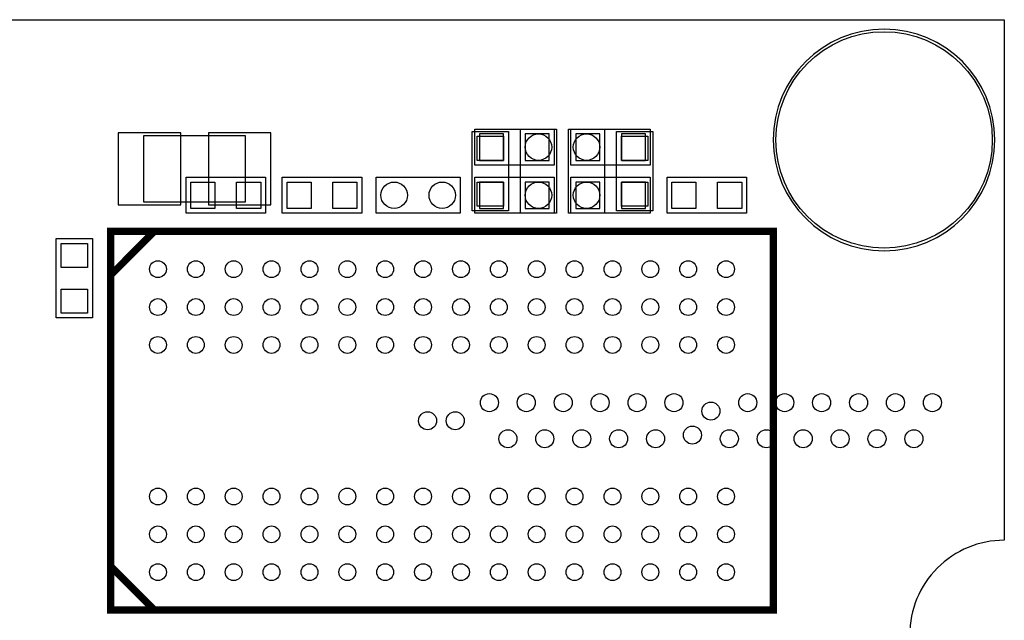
# Model space of a CAD drawing. Extents: x 7.2 to 74.8, y 33.9 to 67.
# Tile 6 of 6: x 54 to 74.8, y 54.3 to 67. Entities that reach past the tile are written whole.
import ezdxf

# ---------------------------------------------------------------- set-up
doc = ezdxf.new("R2010")
doc.units = 0
for name, color, linetype in [('BG_OUTLINE', 9, 'CONTINUOUS'), ('PG_ASSEMBLY_BOTTOM', 254, 'CONTINUOUS'), ('PG_ASSEMBLY_TOP', 13, 'CONTINUOUS'), ('PIN_BOTTOM', 211, 'CONTINUOUS'), ('PIN_TOP', 173, 'CONTINUOUS')]:
    doc.layers.add(name, color=color, linetype=linetype)

msp = doc.modelspace()

# ---------------------------------------------------------------- linework, layer by layer
at = {"layer": 'BG_OUTLINE'}
msp.add_lwpolyline([(74.799952, 55.992776, 0.414214), (72.800972, 53.993796, 0.414214), (74.799952, 51.994816), (74.799952, 33.993836), (23.949152, 33.993836), (23.949152, 37.493956, 0.414214), (23.451312, 37.994336, 0.414214), (22.950932, 37.493956), (22.950932, 33.993836), (7.200392, 33.993836), (7.200392, 51.994816, 0.414214), (9.199372, 53.993796, 0.414214), (7.200392, 55.992776), (7.199884, 66.987928), (74.799952, 66.987928)], format="xyb", close=True, dxfattribs=at)
at = {"layer": 'PG_ASSEMBLY_BOTTOM'}
msp.add_lwpolyline([(58.775092, 64.537336), (56.616092, 64.537336), (56.616092, 63.140336), (58.775092, 63.140336), (58.775092, 64.537336)], dxfattribs=at)
for points in [[(65.290192, 63.915036), (63.613792, 63.915036), (63.613792, 64.677036), (65.290192, 64.677036)], [(67.322192, 63.915036), (65.645792, 63.915036), (65.645792, 64.677036), (67.322192, 64.677036)], [(65.290192, 62.899036), (63.613792, 62.899036), (63.613792, 63.661036), (65.290192, 63.661036)], [(67.322192, 62.899036), (65.645792, 62.899036), (65.645792, 63.661036), (67.322192, 63.661036)]]:
    msp.add_lwpolyline(points, close=True, dxfattribs=at)
at = {"layer": 'PG_ASSEMBLY_BOTTOM', "const_width": 0.1524}
msp.add_lwpolyline([(69.92239, 62.517782), (56.847486, 62.517782), (55.922418, 61.59119), (55.922418, 54.517798), (69.92239, 54.517798), (69.92239, 62.517782)], dxfattribs=at)
at = {"layer": 'PG_ASSEMBLY_TOP'}
msp.add_lwpolyline([(74.600308, 64.447928, 1), (69.919596, 64.447928, 1), (74.600308, 64.447928)], format="xyb", dxfattribs=at)
for points in [[(64.324992, 62.949836), (63.562992, 62.949836), (63.562992, 64.626236), (64.324992, 64.626236)], [(67.372992, 62.949836), (66.610992, 62.949836), (66.610992, 64.626236), (67.372992, 64.626236)], [(59.194192, 63.661036), (59.194192, 62.899036), (57.517792, 62.899036), (57.517792, 63.661036)], [(61.226192, 63.661036), (61.226192, 62.899036), (59.549792, 62.899036), (59.549792, 63.661036)], [(67.677792, 62.899036), (67.677792, 63.661036), (69.354192, 63.661036), (69.354192, 62.899036)], [(55.536592, 60.689236), (54.774592, 60.689236), (54.774592, 62.365636), (55.536592, 62.365636)]]:
    msp.add_lwpolyline(points, close=True, dxfattribs=at)
for points in [[(64.578992, 62.899036), (64.578992, 64.677036), (65.340992, 64.677036), (65.340992, 62.899036), (64.578992, 62.899036)], [(66.356992, 64.677036), (66.356992, 62.899036), (65.594992, 62.899036), (65.594992, 64.677036), (66.356992, 64.677036)], [(61.530992, 63.661036), (63.308992, 63.661036), (63.308992, 62.899036), (61.530992, 62.899036), (61.530992, 63.661036)]]:
    msp.add_lwpolyline(points, dxfattribs=at)
at = {"layer": 'PG_ASSEMBLY_TOP', "const_width": 0.1524}
msp.add_lwpolyline([(69.92239, 54.517798), (56.847486, 54.517798), (55.922418, 55.44439), (55.922418, 62.517782), (69.92239, 62.517782), (69.92239, 54.517798)], dxfattribs=at)
at = {"layer": 'PIN_BOTTOM'}
for points in [[(56.082692, 63.076836), (57.403492, 63.076836), (57.403492, 64.600836), (56.082692, 64.600836)], [(57.987692, 63.076836), (59.308492, 63.076836), (59.308492, 64.600836), (57.987692, 64.600836)], [(64.223392, 64.016636), (64.223392, 64.575436), (63.715392, 64.575436), (63.715392, 64.016636)], [(65.188592, 64.016636), (65.188592, 64.575436), (64.680592, 64.575436), (64.680592, 64.016636)], [(66.255392, 64.016636), (66.255392, 64.575436), (65.747392, 64.575436), (65.747392, 64.016636)], [(67.220592, 64.016636), (67.220592, 64.575436), (66.712592, 64.575436), (66.712592, 64.016636)], [(64.223392, 63.000636), (64.223392, 63.559436), (63.715392, 63.559436), (63.715392, 63.000636)], [(65.188592, 63.000636), (65.188592, 63.559436), (64.680592, 63.559436), (64.680592, 63.000636)], [(66.255392, 63.000636), (66.255392, 63.559436), (65.747392, 63.559436), (65.747392, 63.000636)], [(67.220592, 63.000636), (67.220592, 63.559436), (66.712592, 63.559436), (66.712592, 63.000636)]]:
    msp.add_lwpolyline(points, close=True, dxfattribs=at)
for centre, radius in [((72.259952, 64.447928), 2.286), ((56.922416, 61.717682), 0.1778), ((57.722516, 61.717682), 0.1778), ((58.522362, 61.717682), 0.1778), ((59.322462, 61.717682), 0.1778), ((60.122308, 61.717682), 0.1778), ((60.922408, 61.717682), 0.1778), ((61.722508, 61.717682), 0.1778), ((62.522354, 61.717682), 0.1778), ((63.322454, 61.717682), 0.1778), ((64.1223, 61.717682), 0.1778), ((64.9224, 61.717682), 0.1778), ((65.7225, 61.717682), 0.1778), ((66.522346, 61.717682), 0.1778), ((67.322446, 61.717682), 0.1778), ((68.122292, 61.717682), 0.1778), ((68.922392, 61.717682), 0.1778), ((56.922416, 60.917836), 0.1778), ((57.722516, 60.917836), 0.1778), ((58.522362, 60.917836), 0.1778), ((59.322462, 60.917836), 0.1778), ((60.122308, 60.917836), 0.1778), ((60.922408, 60.917836), 0.1778), ((61.722508, 60.917836), 0.1778), ((62.522354, 60.917836), 0.1778), ((63.322454, 60.917836), 0.1778), ((64.1223, 60.917836), 0.1778), ((64.9224, 60.917836), 0.1778), ((65.7225, 60.917836), 0.1778), ((66.522346, 60.917836), 0.1778), ((67.322446, 60.917836), 0.1778), ((68.122292, 60.917836), 0.1778), ((68.922392, 60.917836), 0.1778), ((56.922416, 60.117736), 0.1778), ((57.722516, 60.117736), 0.1778), ((58.522362, 60.117736), 0.1778), ((59.322462, 60.117736), 0.1778), ((60.122308, 60.117736), 0.1778), ((60.922408, 60.117736), 0.1778), ((61.722508, 60.117736), 0.1778), ((62.522354, 60.117736), 0.1778), ((63.322454, 60.117736), 0.1778), ((64.1223, 60.117736), 0.1778), ((64.9224, 60.117736), 0.1778), ((65.7225, 60.117736), 0.1778), ((66.522346, 60.117736), 0.1778), ((67.322446, 60.117736), 0.1778), ((68.122292, 60.117736), 0.1778), ((68.922392, 60.117736), 0.1778), ((56.922416, 56.917844), 0.1778), ((57.722516, 56.917844), 0.1778), ((58.522362, 56.917844), 0.1778), ((59.322462, 56.917844), 0.1778), ((60.122308, 56.917844), 0.1778), ((60.922408, 56.917844), 0.1778), ((61.722508, 56.917844), 0.1778), ((62.522354, 56.917844), 0.1778), ((63.322454, 56.917844), 0.1778), ((64.1223, 56.917844), 0.1778), ((64.9224, 56.917844), 0.1778), ((65.7225, 56.917844), 0.1778), ((66.522346, 56.917844), 0.1778), ((67.322446, 56.917844), 0.1778), ((68.122292, 56.917844), 0.1778), ((68.922392, 56.917844), 0.1778), ((56.922416, 56.117744), 0.1778), ((57.722516, 56.117744), 0.1778), ((58.522362, 56.117744), 0.1778), ((59.322462, 56.117744), 0.1778), ((60.122308, 56.117744), 0.1778), ((60.922408, 56.117744), 0.1778), ((61.722508, 56.117744), 0.1778), ((62.522354, 56.117744), 0.1778), ((63.322454, 56.117744), 0.1778), ((64.1223, 56.117744), 0.1778), ((64.9224, 56.117744), 0.1778), ((65.7225, 56.117744), 0.1778), ((66.522346, 56.117744), 0.1778), ((67.322446, 56.117744), 0.1778), ((68.122292, 56.117744), 0.1778), ((68.922392, 56.117744), 0.1778), ((56.922416, 55.317898), 0.1778), ((57.722516, 55.317898), 0.1778), ((58.522362, 55.317898), 0.1778), ((59.322462, 55.317898), 0.1778), ((60.122308, 55.317898), 0.1778), ((60.922408, 55.317898), 0.1778), ((61.722508, 55.317898), 0.1778), ((62.522354, 55.317898), 0.1778), ((63.322454, 55.317898), 0.1778), ((64.1223, 55.317898), 0.1778), ((64.9224, 55.317898), 0.1778), ((65.7225, 55.317898), 0.1778), ((66.522346, 55.317898), 0.1778), ((67.322446, 55.317898), 0.1778), ((68.122292, 55.317898), 0.1778), ((68.922392, 55.317898), 0.1778)]:
    msp.add_circle(centre, radius, dxfattribs=at)
at = {"layer": 'PIN_TOP'}
for points in [[(64.223392, 64.016636), (63.664592, 64.016636), (63.664592, 64.524636), (64.223392, 64.524636)], [(67.271392, 64.016636), (66.712592, 64.016636), (66.712592, 64.524636), (67.271392, 64.524636)], [(58.127392, 63.559436), (58.127392, 63.000636), (57.619392, 63.000636), (57.619392, 63.559436)], [(59.092592, 63.559436), (59.092592, 63.000636), (58.584592, 63.000636), (58.584592, 63.559436)], [(60.159392, 63.559436), (60.159392, 63.000636), (59.651392, 63.000636), (59.651392, 63.559436)], [(61.124592, 63.559436), (61.124592, 63.000636), (60.616592, 63.000636), (60.616592, 63.559436)], [(64.223392, 63.051436), (63.664592, 63.051436), (63.664592, 63.559436), (64.223392, 63.559436)], [(67.271392, 63.051436), (66.712592, 63.051436), (66.712592, 63.559436), (67.271392, 63.559436)], [(67.779392, 63.000636), (67.779392, 63.559436), (68.287392, 63.559436), (68.287392, 63.000636)], [(68.744592, 63.000636), (68.744592, 63.559436), (69.252592, 63.559436), (69.252592, 63.000636)], [(55.434992, 61.756036), (54.876192, 61.756036), (54.876192, 62.264036), (55.434992, 62.264036)], [(55.434992, 60.790836), (54.876192, 60.790836), (54.876192, 61.298836), (55.434992, 61.298836)]]:
    msp.add_lwpolyline(points, close=True, dxfattribs=at)
for centre, radius in [((72.259952, 64.447928), 2.286), ((64.959992, 64.296036), 0.2794), ((65.975992, 64.296036), 0.2794), ((61.911992, 63.280036), 0.2794), ((62.927992, 63.280036), 0.2794), ((64.959992, 63.280036), 0.2794), ((65.975992, 63.280036), 0.2794), ((56.922416, 61.717682), 0.1778), ((57.722516, 61.717682), 0.1778), ((58.522362, 61.717682), 0.1778), ((59.322462, 61.717682), 0.1778), ((60.122308, 61.717682), 0.1778), ((60.922408, 61.717682), 0.1778), ((61.722508, 61.717682), 0.1778), ((62.522354, 61.717682), 0.1778), ((63.322454, 61.717682), 0.1778), ((64.1223, 61.717682), 0.1778), ((64.9224, 61.717682), 0.1778), ((65.7225, 61.717682), 0.1778), ((66.522346, 61.717682), 0.1778), ((67.322446, 61.717682), 0.1778), ((68.122292, 61.717682), 0.1778), ((68.922392, 61.717682), 0.1778), ((56.922416, 60.917836), 0.1778), ((57.722516, 60.917836), 0.1778), ((58.522362, 60.917836), 0.1778), ((59.322462, 60.917836), 0.1778), ((60.122308, 60.917836), 0.1778), ((60.922408, 60.917836), 0.1778), ((61.722508, 60.917836), 0.1778), ((62.522354, 60.917836), 0.1778), ((63.322454, 60.917836), 0.1778), ((64.1223, 60.917836), 0.1778), ((64.9224, 60.917836), 0.1778), ((65.7225, 60.917836), 0.1778), ((66.522346, 60.917836), 0.1778), ((67.322446, 60.917836), 0.1778), ((68.122292, 60.917836), 0.1778), ((68.922392, 60.917836), 0.1778), ((56.922416, 60.117736), 0.1778), ((57.722516, 60.117736), 0.1778), ((58.522362, 60.117736), 0.1778), ((59.322462, 60.117736), 0.1778), ((60.122308, 60.117736), 0.1778), ((60.922408, 60.117736), 0.1778), ((61.722508, 60.117736), 0.1778), ((62.522354, 60.117736), 0.1778), ((63.322454, 60.117736), 0.1778), ((64.1223, 60.117736), 0.1778), ((64.9224, 60.117736), 0.1778), ((65.7225, 60.117736), 0.1778), ((66.522346, 60.117736), 0.1778), ((67.322446, 60.117736), 0.1778), ((68.122292, 60.117736), 0.1778), ((68.922392, 60.117736), 0.1778), ((63.923164, 58.89879), 0.1905), ((64.702944, 58.89879), 0.1905), ((65.482724, 58.89879), 0.1905), ((66.262504, 58.89879), 0.1905), ((67.042284, 58.89879), 0.1905), ((67.822064, 58.89879), 0.1905), ((69.381624, 58.89879), 0.1905), ((70.161404, 58.89879), 0.1905), ((70.941184, 58.89879), 0.1905), ((71.720964, 58.89879), 0.1905), ((72.500744, 58.89879), 0.1905), ((73.280524, 58.89879), 0.1905), ((68.601844, 58.72099), 0.1905), ((62.617604, 58.516012), 0.1905), ((63.201804, 58.516012), 0.1905), ((64.314324, 58.13679), 0.1905), ((65.094104, 58.13679), 0.1905), ((65.873884, 58.13679), 0.1905), ((66.653664, 58.13679), 0.1905), ((67.433444, 58.13679), 0.1905), ((68.211954, 58.21299), 0.1905), ((68.991734, 58.13679), 0.1905), ((69.771514, 58.13679), 0.1905), ((70.551294, 58.13679), 0.1905), ((71.331074, 58.13679), 0.1905), ((72.110854, 58.13679), 0.1905), ((72.890634, 58.13679), 0.1905), ((56.922416, 56.917844), 0.1778), ((57.722516, 56.917844), 0.1778), ((58.522362, 56.917844), 0.1778), ((59.322462, 56.917844), 0.1778), ((60.122308, 56.917844), 0.1778), ((60.922408, 56.917844), 0.1778), ((61.722508, 56.917844), 0.1778), ((62.522354, 56.917844), 0.1778), ((63.322454, 56.917844), 0.1778), ((64.1223, 56.917844), 0.1778), ((64.9224, 56.917844), 0.1778), ((65.7225, 56.917844), 0.1778), ((66.522346, 56.917844), 0.1778), ((67.322446, 56.917844), 0.1778), ((68.122292, 56.917844), 0.1778), ((68.922392, 56.917844), 0.1778), ((56.922416, 56.117744), 0.1778), ((57.722516, 56.117744), 0.1778), ((58.522362, 56.117744), 0.1778), ((59.322462, 56.117744), 0.1778), ((60.122308, 56.117744), 0.1778), ((60.922408, 56.117744), 0.1778), ((61.722508, 56.117744), 0.1778), ((62.522354, 56.117744), 0.1778), ((63.322454, 56.117744), 0.1778), ((64.1223, 56.117744), 0.1778), ((64.9224, 56.117744), 0.1778), ((65.7225, 56.117744), 0.1778), ((66.522346, 56.117744), 0.1778), ((67.322446, 56.117744), 0.1778), ((68.122292, 56.117744), 0.1778), ((68.922392, 56.117744), 0.1778), ((56.922416, 55.317898), 0.1778), ((57.722516, 55.317898), 0.1778), ((58.522362, 55.317898), 0.1778), ((59.322462, 55.317898), 0.1778), ((60.122308, 55.317898), 0.1778), ((60.922408, 55.317898), 0.1778), ((61.722508, 55.317898), 0.1778), ((62.522354, 55.317898), 0.1778), ((63.322454, 55.317898), 0.1778), ((64.1223, 55.317898), 0.1778), ((64.9224, 55.317898), 0.1778), ((65.7225, 55.317898), 0.1778), ((66.522346, 55.317898), 0.1778), ((67.322446, 55.317898), 0.1778), ((68.122292, 55.317898), 0.1778), ((68.922392, 55.317898), 0.1778)]:
    msp.add_circle(centre, radius, dxfattribs=at)

doc.saveas('drawing.dxf')
